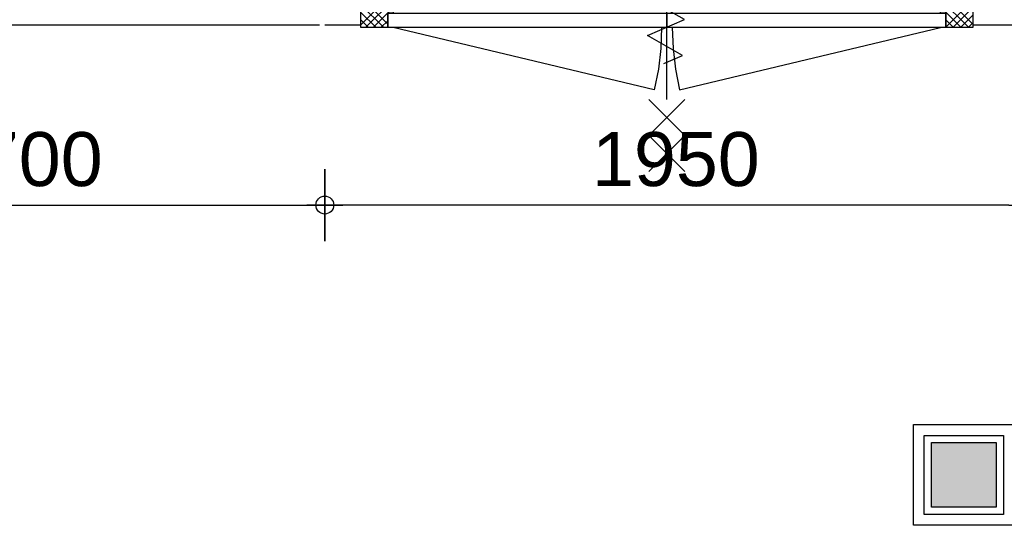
# Model space of a CAD drawing. Header units: millimetres. Extents: x -532 to 413144, y -532 to 654275.
# Tile 134 of 210: x 39603 to 42337, y 14710 to 16115. Entities that reach past the tile are written whole.
import ezdxf

# ---------------------------------------------------------------- set-up
doc = ezdxf.new("R2010")
doc.units = ezdxf.units.MM
doc.header["$LTSCALE"] = 100
for name, color, linetype in [('A--M1A--MAATVOERING--RESTO & KEUKEN', 12, 'Continuous'), ('A-0010--', 7, 'Continuous'), ('A-0280-SKELET', 254, 'Continuous'), ('BL281---_KOLOM', 3, 'Continuous'), ('BL31----_BRAND_SYM', 1, 'Continuous'), ('BL323---_BIDEUR', 1, 'Continuous'), ('BL40----_AFWERKING', 1, 'Continuous')]:
    doc.layers.add(name, color=color, linetype=linetype)
doc.styles.add('PAScad_tekst', font='arial.ttf')
doc.styles.add('romans', font='romans.shx')
doc.dimstyles.new('romans', dxfattribs={"dimtxt": 1, "dimasz": 1, "dimexe": 0.5, "dimexo": 0.5, "dimgap": 1, "dimtad": 1, "dimdec": 0, "dimtxsty": 'romans', "dimblk": 'gbb_tod', "dimcen": 0, "dimse1": 1, "dimse2": 1, "dimclrd": 1, "dimclre": 1, "dimclrt": 2, "dimadec": 0, "dimazin": 0, "dimtfac": 1, "dimtdec": 0, "dimtmove": 2, "dimatfit": 2, "dimldrblk": 'gbb_tod', "dimfxl": 1, "dimarcsym": 0})

# ---------------------------------------------------------------- blocks, each defined once
blk = doc.blocks.new('gbb_tod')
at = {"color": 0}
for p, q in [((0, -2), (0, 2)), ((-1, 0), (1, 0))]:
    blk.add_line(p, q, dxfattribs=at)
blk.add_circle((0, 0), 0.5, dxfattribs=at)
blk = doc.blocks.new('*D625')
at = {"layer": 'A--M1A--MAATVOERING--RESTO & KEUKEN', "lineweight": -2, "transparency": 16777216}
blk.add_line((42350, 15600), (40500, 15600), dxfattribs=at)
at = {"layer": 'Defpoints', "color": 0, "transparency": 16777216}
for p in [(40450, 15600), (40450, 15600), (42400, 15600)]:
    blk.add_point(p, dxfattribs=at)
at = {"layer": 'A--M1A--MAATVOERING--RESTO & KEUKEN', "lineweight": -2, "transparency": 16777216, "xscale": 50, "yscale": 50, "zscale": 50, "rotation": 180}
blk.add_blockref('gbb_tod', (40450, 15600), dxfattribs=at)
at = {"layer": 'A--M1A--MAATVOERING--RESTO & KEUKEN', "lineweight": -2, "transparency": 16777216, "xscale": 50, "yscale": 50, "zscale": 50}
blk.add_blockref('gbb_tod', (42400, 15600), dxfattribs=at)
at = {"layer": 'A--M1A--MAATVOERING--RESTO & KEUKEN', "transparency": 16777216, "insert": (41425, 15726.6), "char_height": 150, "attachment_point": 5, "style": 'PAScad_tekst'}
blk.add_mtext('1950', dxfattribs=at)
blk = doc.blocks.new('*D626')
at = {"layer": 'A--M1A--MAATVOERING--RESTO & KEUKEN', "lineweight": -2, "transparency": 16777216}
blk.add_line((38800, 15600), (40400, 15600), dxfattribs=at)
at = {"layer": 'Defpoints', "color": 0, "transparency": 16777216}
for p in [(38750, 15600), (40450, 15600), (40450, 15600)]:
    blk.add_point(p, dxfattribs=at)
at = {"layer": 'A--M1A--MAATVOERING--RESTO & KEUKEN', "lineweight": -2, "transparency": 16777216, "xscale": 50, "yscale": 50, "zscale": 50, "rotation": 180}
blk.add_blockref('gbb_tod', (38750, 15600), dxfattribs=at)
at = {"layer": 'A--M1A--MAATVOERING--RESTO & KEUKEN', "lineweight": -2, "transparency": 16777216, "xscale": 50, "yscale": 50, "zscale": 50}
blk.add_blockref('gbb_tod', (40450, 15600), dxfattribs=at)
at = {"layer": 'A--M1A--MAATVOERING--RESTO & KEUKEN', "transparency": 16777216, "insert": (39600, 15726.6), "char_height": 150, "attachment_point": 5, "style": 'PAScad_tekst'}
blk.add_mtext('1700', dxfattribs=at)

msp = doc.modelspace()

# ---------------------------------------------------------------- hatches: boundary and pattern name
at = {"layer": 'A-0280-SKELET'}
msp.add_hatch(color=256, dxfattribs=at).paths.add_polyline_path([(42135, 14940), (42315, 14940), (42315, 14760), (42135, 14760)], flags=0)
msp.add_hatch(color=256, dxfattribs=at).paths.add_polyline_path([(42135, 14940), (42315, 14940), (42315, 14760), (42135, 14760)], flags=0)

# ---------------------------------------------------------------- linework, layer by layer
at = {"layer": 'A-0010--', "ltscale": 10}
msp.add_lwpolyline([(40435, 16100), (38750, 16100)], dxfattribs=at)
at = {"layer": 'BL281---_KOLOM', "ltscale": 10}
msp.add_lwpolyline([(42135, 14940), (42315, 14940), (42315, 14760), (42135, 14760)], close=True, dxfattribs=at)
at = {"layer": 'BL31----_BRAND_SYM', "ltscale": 10}
for points in [[(41400, 15893), (41400, 16393)], [(41391.6875, 15993.21875), (41443, 16015.40625), (41345.90625, 16070.875), (41448.53125, 16115.25), (41351.46875, 16170.75), (41454.09375, 16215.125), (41357, 16270.59375), (41408.3125, 16292.78125)], [(41350, 15793), (41450, 15893)], [(41350, 15893), (41450, 15793)], [(41350, 15693), (41450, 15793)], [(41350, 15793), (41450, 15693)]]:
    msp.add_lwpolyline(points, dxfattribs=at)
at = {"layer": 'BL323---_BIDEUR'}
for p, q in [((40640, 16190.96875), (40550, 16100.96875)), ((42160, 16192.84375), (42250, 16102.84375)), ((40550, 16177.84375), (40625, 16102.84375)), ((40640, 16169.75), (40563.25, 16093)), ((42160, 16171.625), (42238.65625, 16093)), ((42250, 16169.71875), (42175, 16094.71875)), ((40550, 16156.625), (40613.625, 16093)), ((40550, 16135.4375), (40592.4375, 16093)), ((40640, 16148.53125), (40584.46875, 16093)), ((42160, 16150.40625), (42217.4375, 16093)), ((42250, 16148.5), (42194.5, 16093)), ((40550, 16114.21875), (40571.21875, 16093)), ((40625, 16112.3125), (40605.6875, 16093)), ((42175, 16114.21875), (42196.21875, 16093)), ((42250, 16127.28125), (42215.71875, 16093)), ((42250, 16106.0625), (42236.9375, 16093))]:
    msp.add_line(p, q, dxfattribs=at)
at = {"layer": 'BL323---_BIDEUR', "ltscale": 10}
for points in [[(40550, 16093), (40550, 16207), (40640, 16207), (40640, 16133), (40625, 16133), (40625, 16093)], [(42175, 16093), (42175, 16133), (42160, 16133), (42160, 16207), (42250, 16207), (42250, 16093)], [(40625, 16093), (40625, 16133), (41400.375, 16133), (41400.375, 16093)], [(41400, 16093), (41400, 16133), (42175, 16133), (42175, 16093)]]:
    msp.add_lwpolyline(points, close=True, dxfattribs=at)
for points in [[(41385.375, 16093), (41383.125, 16035.0625), (41376.375, 15977.4375), (41365.15625, 15920.5625), (40640, 16093)], [(41415, 16093), (41417.25, 16035.0625), (41424, 15977.4375), (41435.21875, 15920.5625), (42160, 16093)]]:
    msp.add_lwpolyline(points, dxfattribs=at)
at = {"layer": 'BL40----_AFWERKING', "ltscale": 10}
for points in [[(42400, 16260), (42400, 16100), (42250, 16100)], [(40550, 16100), (40450, 16100)]]:
    msp.add_lwpolyline(points, dxfattribs=at)
for points in [[(42365, 14990), (42365, 14710), (42085, 14710), (42085, 14990)], [(42335, 14960), (42335, 14740), (42115, 14740), (42115, 14960)]]:
    msp.add_lwpolyline(points, close=True, dxfattribs=at)

# ---------------------------------------------------------------- dimensions: what is measured, and where the dimension line sits
at = {"layer": 'A--M1A--MAATVOERING--RESTO & KEUKEN'}
for p1, angle, picture, middle in [((38750, 15600), 0, '*D626', (39600, 15726.58595)), ((42400, 15600), 180, '*D625', (41425, 15726.58595))]:
    dim = msp.add_linear_dim(base=(40450, 15600), p1=p1, p2=(40450, 15600), angle=angle, dimstyle='romans', override={"dimscale": 50, "dimtxt": 3, "dimtxsty": 'PAScad_tekst', "dimclrd": 256, "dimclre": 256, "dimclrt": 256}, dxfattribs=at)
    dim.commit()
    dim.dimension.update_dxf_attribs({"geometry": picture, "text_midpoint": middle})

doc.saveas('drawing.dxf')
